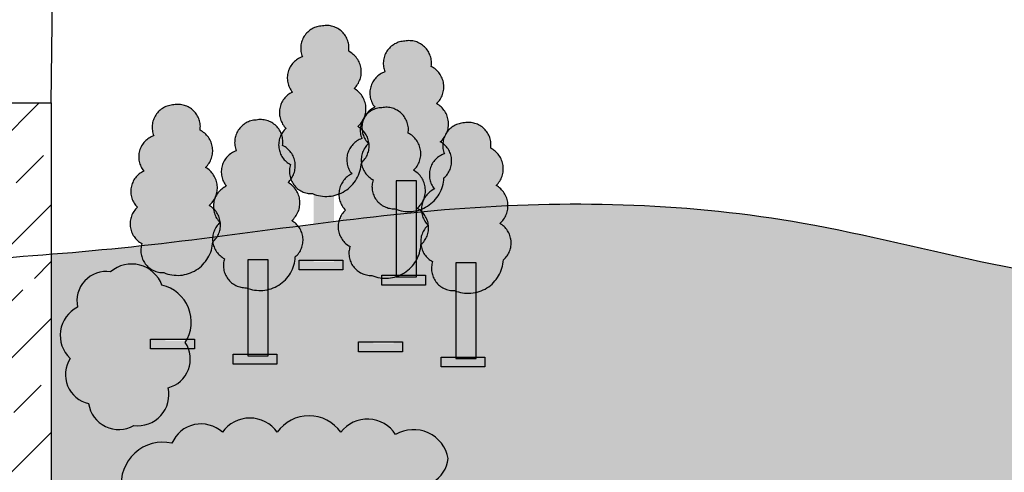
# Model space of a CAD drawing. Header units: millimetres. Extents: x 10887 to 17532, y -3266 to 805.
# Tile 7 of 10: x 16529 to 16835, y -2247 to -2107. Entities that reach past the tile are written whole.
import ezdxf

# ---------------------------------------------------------------- set-up
doc = ezdxf.new("R2010")
doc.units = ezdxf.units.MM
doc.linetypes.add('ACAD_ISO10W100', pattern=[18, 12, -3, 0, -3])

msp = doc.modelspace()

# ---------------------------------------------------------------- hatches: boundary and pattern name
at = {"linetype": 'ACAD_ISO10W100', "ltscale": 100}
h = msp.add_hatch(color=256, dxfattribs=at)
h.set_gradient(color1=(0, 153, 0), one_color=1, tint=1, name='SPHERICAL')
h.paths.add_polyline_path([(16634.01118781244, -2139.888743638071, 0.5205670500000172), (16632.88296874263, -2128.054260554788, 0.5205670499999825), (16631.1906171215, -2116.501569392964, 0.5205670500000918), (16623.01090227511, -2108.611921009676, 0.520567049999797), (16616.80562834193, -2118.192215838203, 0.5205670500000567), (16613.70296835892, -2129.181365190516, 0.5205670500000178), (16611.72857347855, -2140.452285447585, 0.5205670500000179), (16613.13883580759, -2151.723205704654, 0.5205670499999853), (16619.9082422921, -2160.739958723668, 0.01079359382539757), (16620.34909887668, -2160.914449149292), (16620.34909887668, -2152.082339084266), (16626.65412599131, -2152.082339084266), (16626.65412599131, -2161.315723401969, 0.3350611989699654), (16635.13940688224, -2151.15966389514, 0.520567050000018)])
h = msp.add_hatch(color=256, dxfattribs=at)
h.set_gradient(color1=(0, 153, 0), one_color=1, tint=1, name='SPHERICAL')
h.paths.add_polyline_path([(16659.65052490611, -2144.593593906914, 0.5205670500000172), (16658.5223058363, -2132.759110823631, 0.5205670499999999), (16656.82995421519, -2121.206419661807, 0.52056705), (16648.65023936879, -2113.316771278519, 0.5205670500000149), (16642.44496543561, -2122.897066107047, 0.5205670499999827), (16639.34230545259, -2133.88621545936, 0.5205670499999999), (16637.36791057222, -2145.157135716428, 0.5205670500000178), (16638.77817290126, -2156.428055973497, 0.5205670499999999), (16645.54757938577, -2165.444808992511, 0.01079359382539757), (16645.98843597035, -2165.619299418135), (16645.98843597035, -2156.787189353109), (16652.29346308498, -2156.787189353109), (16652.29346308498, -2166.020573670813, 0.3350611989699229), (16660.77874397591, -2155.864514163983, 0.520567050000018)])
at = {"ltscale": 100}
h = msp.add_hatch(dxfattribs=at)
h.set_pattern_fill('JIS_STN_2.5', color=3, scale=10, style=0)
h.set_pattern_definition([(45, (0, 0), (-17.67766952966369, 17.67766952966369), []), (45, (17.65, 0), (-17.67766952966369, 17.67766952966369), [12, -5])])
edge = h.paths.add_edge_path()
edge.add_spline(control_points=[(16538.75197263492, -2179.531773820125), (16515.4290457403, -2181.419437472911), (16491.27190470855, -2182.682277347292), (16467.11951048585, -2183.980055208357), (16466.34090069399, -2184.021925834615)], knot_values=[1519.1902664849, 1519.1902664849, 1519.1902664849, 1519.1902664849, 1753.193677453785, 1760.988671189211, 1760.988671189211, 1760.988671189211, 1760.988671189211], degree=3, periodic=0)
edge.add_line((16466.34090069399, -2184.021925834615), (16466.34090069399, -2345.973660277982))
edge.add_spline(control_points=[(16466.34090069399, -2345.973660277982), (16490.485451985, -2341.664214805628), (16514.61315616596, -2338.805492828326), (16538.75197263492, -2336.756134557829)], knot_values=[2021.321688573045, 2021.321688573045, 2021.321688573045, 2021.321688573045, 2264.295787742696, 2264.295787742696, 2264.295787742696, 2264.295787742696], degree=3, periodic=0)
edge.add_line((16538.75197263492, -2336.756134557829), (16538.75197263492, -2179.531773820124))
edge = h.paths.add_edge_path()
edge.add_line((16466.34090069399, -2132.548905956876), (16466.34090069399, -2184.021925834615))
edge.add_spline(control_points=[(16466.34090069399, -2184.021925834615), (16467.11951048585, -2183.980055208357), (16491.27190470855, -2182.682277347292), (16515.4290457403, -2181.419437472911), (16538.75197263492, -2179.531773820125)], knot_values=[1519.190266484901, 1519.190266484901, 1519.190266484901, 1519.190266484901, 1526.985260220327, 1760.988671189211, 1760.988671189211, 1760.988671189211, 1760.988671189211], degree=3, periodic=0)
edge.add_line((16538.75197263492, -2179.531773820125), (16538.75197263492, -2132.548905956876))
edge.add_line((16538.75197263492, -2132.548905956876), (16466.34090069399, -2132.548905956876))
edge = h.paths.add_edge_path()
edge.add_line((16538.75197263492, -2405.624294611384), (16538.75197263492, -2336.756134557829))
edge.add_spline(control_points=[(16538.75197263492, -2336.756134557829), (16514.61315616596, -2338.805492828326), (16490.485451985, -2341.664214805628), (16466.34090069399, -2345.973660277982)], knot_values=[2021.321688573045, 2021.321688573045, 2021.321688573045, 2021.321688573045, 2264.295787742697, 2264.295787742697, 2264.295787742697, 2264.295787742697], degree=3, periodic=0)
edge.add_line((16466.34090069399, -2345.973660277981), (16466.34090069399, -2405.624294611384))
edge.add_line((16466.34090069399, -2405.624294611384), (16538.75197263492, -2405.624294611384))
at = {"linetype": 'ACAD_ISO10W100', "ltscale": 100}
h = msp.add_hatch(color=256, dxfattribs=at)
h.set_gradient(color1=(0, 153, 0), one_color=1, tint=1, name='SPHERICAL')
h.paths.add_polyline_path([(16587.85450794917, -2164.421666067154, 0.5205670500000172), (16586.72628887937, -2152.58718298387, 0.5205670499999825), (16585.03393725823, -2141.034491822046, 0.5205670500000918), (16576.85422241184, -2133.144843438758, 0.520567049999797), (16570.64894847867, -2142.725138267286, 0.5205670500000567), (16567.54628849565, -2153.714287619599, 0.5205670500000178), (16565.57189361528, -2164.985207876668, 0.5205670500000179), (16566.98215594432, -2176.256128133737, 0.5205670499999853), (16573.75156242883, -2185.27288115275, 0.01079359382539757), (16574.19241901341, -2185.447371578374), (16574.19241901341, -2176.615261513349), (16580.49744612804, -2176.615261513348), (16580.49744612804, -2185.848645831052, 0.3350611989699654), (16588.98272701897, -2175.692586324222, 0.520567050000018)])
h = msp.add_hatch(color=256, dxfattribs=at)
h.set_gradient(color1=(0, 153, 0), one_color=1, tint=1, name='SPHERICAL')
h.paths.add_polyline_path([(16652.48740522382, -2165.306347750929, 0.5205670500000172), (16651.35918615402, -2153.471864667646, 0.5205670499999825), (16649.66683453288, -2141.919173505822, 0.5205670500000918), (16641.48711968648, -2134.029525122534, 0.520567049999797), (16635.28184575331, -2143.609819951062, 0.5205670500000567), (16632.1791857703, -2154.598969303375, 0.5205670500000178), (16630.20479088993, -2165.869889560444, 0.5205670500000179), (16631.61505321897, -2177.140809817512, 0.5205670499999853), (16638.38445970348, -2186.157562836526, 0.01079359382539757), (16638.82531628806, -2186.33205326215), (16638.82531628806, -2177.499943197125), (16645.13034340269, -2177.499943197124), (16645.13034340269, -2186.733327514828, 0.3350611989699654), (16653.61562429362, -2176.577268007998, 0.520567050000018)])
h = msp.add_hatch(color=256, dxfattribs=at)
h.set_gradient(color1=(0, 153, 0), one_color=1, tint=1, name='SPHERICAL')
h.paths.add_polyline_path([(16613.49384504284, -2169.126516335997, 0.5205670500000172), (16612.36562597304, -2157.292033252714, 0.5205670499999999), (16610.67327435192, -2145.739342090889, 0.52056705), (16602.49355950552, -2137.849693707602, 0.5205670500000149), (16596.28828557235, -2147.42998853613, 0.5205670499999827), (16593.18562558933, -2158.419137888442, 0.5205670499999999), (16591.21123070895, -2169.690058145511, 0.5205670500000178), (16592.62149303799, -2180.96097840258, 0.5205670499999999), (16599.3908995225, -2189.977731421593, 0.01079359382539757), (16599.83175610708, -2190.152221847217), (16599.83175610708, -2181.320111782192), (16606.13678322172, -2181.320111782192), (16606.13678322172, -2190.553496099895, 0.3350611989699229), (16614.62206411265, -2180.397436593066, 0.520567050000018)])
h = msp.add_hatch(color=256, dxfattribs=at)
h.set_gradient(color1=(0, 153, 0), one_color=1, tint=1, name='SPHERICAL')
h.paths.add_polyline_path([(16678.12674231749, -2170.011198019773, 0.5205670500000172), (16676.99852324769, -2158.17671493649, 0.5205670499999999), (16675.30617162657, -2146.624023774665, 0.52056705), (16667.12645678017, -2138.734375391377, 0.5205670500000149), (16660.921182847, -2148.314670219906, 0.5205670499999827), (16657.81852286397, -2159.303819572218, 0.5205670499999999), (16655.8441279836, -2170.574739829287, 0.5205670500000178), (16657.25439031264, -2181.845660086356, 0.5205670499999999), (16664.02379679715, -2190.862413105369, 0.01079359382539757), (16664.46465338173, -2191.036903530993), (16664.46465338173, -2182.204793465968), (16670.76968049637, -2182.204793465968), (16670.76968049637, -2191.438177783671, 0.3350611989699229), (16679.25496138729, -2181.282118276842, 0.520567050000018)])
at = {"ltscale": 100}
h = msp.add_hatch(color=256, dxfattribs=at)
h.set_gradient(color1=(0, 0, 255), one_color=1, tint=1, name='INVSPHERICAL')
edge = h.paths.add_edge_path()
edge.add_spline(control_points=[(17005.32781950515, -2293.988613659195), (17044.3540749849, -2290.452647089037), (17085.20354260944, -2305.241981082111), (17126.16735564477, -2348.136082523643)], knot_values=[27.17309700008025, 27.17309700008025, 27.17309700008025, 27.17309700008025, 433.2689884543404, 433.2689884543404, 433.2689884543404, 433.2689884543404], degree=3, periodic=0)
edge.add_line((17126.16735564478, -2348.136082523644), (17126.16735564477, -2148.324692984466))
edge.add_spline(control_points=[(17126.16735564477, -2148.324692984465), (17091.2224384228, -2147.23233405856), (17010.11355332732, -2145.358357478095), (16896.35321879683, -2206.353161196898), (16781.3392882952, -2166.31369296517), (16711.17786519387, -2163.051038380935), (16680.67550528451, -2164.435094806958)], knot_values=[2236.871214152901, 2236.871214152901, 2236.871214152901, 2236.871214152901, 2583.69358579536, 3042.589808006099, 3436.840428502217, 3742.581601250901, 3742.581601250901, 3742.581601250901, 3742.581601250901], degree=3, periodic=0)
edge.add_arc((16673.41933564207, -2164.488950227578), 7.256369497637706, -49.554268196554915, 0.4252424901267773, ccw=False)
edge.add_arc((16674.74486018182, -2176.041651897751), 6.914007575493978, -49.28373426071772, 60.71626563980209, ccw=False)
edge.add_arc((16668.28528175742, -2180.739777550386), 10.98307810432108, 283.07359427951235, 357.16960250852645, ccw=False)
edge.add_line((16670.76968049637, -2191.43817778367), (16670.76968049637, -2211.519118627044))
edge.add_line((16670.76968049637, -2211.519118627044), (16673.52870526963, -2211.519118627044))
edge.add_line((16673.52870526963, -2211.519118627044), (16673.52870526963, -2214.5696086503))
edge.add_line((16673.52870526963, -2214.5696086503), (16659.92641300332, -2214.5696086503))
edge.add_line((16659.92641300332, -2214.5696086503), (16659.92641300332, -2211.519118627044))
edge.add_line((16659.92641300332, -2211.519118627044), (16664.46465338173, -2211.519118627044))
edge.add_line((16664.46465338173, -2211.519118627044), (16664.46465338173, -2191.036903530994))
edge.add_arc((16668.28528175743, -2180.739777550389), 10.98307810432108, 247.1696026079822, 249.6432160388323, ccw=False)
edge.add_arc((16663.79589277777, -2183.984041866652), 6.88214582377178, 161.8977114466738, 271.8977113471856, ccw=False)
edge.add_arc((16660.49525081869, -2175.716461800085), 6.933271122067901, 187.1320101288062, 242.1320100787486, ccw=False)
edge.add_arc((16642.64594466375, -2176.034927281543), 10.98307810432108, 331.4497648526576, 357.16960250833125, ccw=False)
edge.add_line((16652.29346308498, -2181.284059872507), (16652.29346308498, -2186.101514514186))
edge.add_line((16652.29346308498, -2186.101514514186), (16655.05248785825, -2186.101514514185))
edge.add_line((16655.05248785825, -2186.101514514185), (16655.05248785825, -2189.152004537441))
edge.add_line((16655.05248785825, -2189.152004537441), (16641.45019559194, -2189.152004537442))
edge.add_line((16641.45019559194, -2189.152004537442), (16641.45019559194, -2186.952719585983))
edge.add_arc((16642.64594466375, -2176.034927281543), 10.98307810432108, 247.16960260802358, 263.74970778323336, ccw=False)
edge.add_arc((16638.1565556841, -2179.279191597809), 6.88214582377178, 161.8977114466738, 271.8977113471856, ccw=False)
edge.add_arc((16634.85591372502, -2171.011611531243), 6.933271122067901, 164.6786939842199, 242.132010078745, ccw=False)
edge.add_spline(control_points=[(16628.16905641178, -2169.179621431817), (16623.93579031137, -2169.700606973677), (16619.70367567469, -2170.240739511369), (16615.47192820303, -2170.789559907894)], knot_values=[2018.293610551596, 2018.293610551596, 2018.293610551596, 2018.293610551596, 2060.937850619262, 2060.937850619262, 2060.937850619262, 2060.937850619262], degree=3, periodic=0)
edge.add_arc((16610.11196290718, -2175.156970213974), 6.914007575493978, -49.283734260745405, 39.17385825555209, ccw=False)
edge.add_arc((16603.65238448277, -2179.85509586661), 10.98307810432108, 283.07359427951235, 357.16960250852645, ccw=False)
edge.add_line((16606.13678322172, -2190.553496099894), (16606.13678322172, -2210.634436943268))
edge.add_line((16606.13678322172, -2210.634436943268), (16608.89580799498, -2210.634436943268))
edge.add_line((16608.89580799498, -2210.634436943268), (16608.89580799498, -2213.684926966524))
edge.add_line((16608.89580799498, -2213.684926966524), (16595.29351572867, -2213.684926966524))
edge.add_line((16595.29351572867, -2213.684926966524), (16595.29351572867, -2210.634436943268))
edge.add_line((16595.29351572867, -2210.634436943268), (16599.83175610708, -2210.634436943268))
edge.add_line((16599.83175610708, -2210.634436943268), (16599.83175610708, -2190.152221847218))
edge.add_arc((16603.65238448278, -2179.855095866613), 10.98307810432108, 247.1696026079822, 249.6432160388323, ccw=False)
edge.add_arc((16599.16299550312, -2183.099360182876), 6.88214582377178, 161.8977114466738, 271.8977113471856, ccw=False)
edge.add_arc((16595.86235354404, -2174.831780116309), 6.933271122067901, 187.1320101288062, 242.1320100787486, ccw=False)
edge.add_arc((16578.0130473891, -2175.150245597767), 10.98307810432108, 247.1696026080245, 357.1696025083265, ccw=False)
edge.add_arc((16573.52365840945, -2178.394509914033), 6.882145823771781, 167.3870896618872, 271.8977113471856, ccw=False)
edge.add_spline(control_points=[(16566.80759539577, -2176.891702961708), (16566.7990859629, -2176.892629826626), (16557.45871678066, -2177.909862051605), (16548.10554310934, -2178.774733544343), (16538.75197263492, -2179.531773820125)], knot_values=[1760.988671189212, 1760.988671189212, 1760.988671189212, 1760.988671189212, 1761.074246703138, 1854.920418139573, 1854.920418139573, 1854.920418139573, 1854.920418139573], degree=3, periodic=0)
edge.add_line((16538.75197263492, -2179.531773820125), (16538.75197263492, -2336.756134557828))
edge.add_spline(control_points=[(16538.75197263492, -2336.756134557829), (16555.86947181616, -2335.302878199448), (16572.99255894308, -2334.256619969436), (16590.13120414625, -2333.38865534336)], knot_values=[1849.022066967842, 1849.022066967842, 1849.022066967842, 1849.022066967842, 2021.321688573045, 2021.321688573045, 2021.321688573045, 2021.321688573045], degree=3, periodic=0)
edge.add_arc((16596.18117507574, -2329.898742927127), 6.984385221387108, 115.0639696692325, 209.9784032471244, ccw=False)
edge.add_arc((16598.62105345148, -2319.163717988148), 6.969861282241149, 139.8108592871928, 219.2335835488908, ccw=False)
edge.add_arc((16597.38440751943, -2309.178106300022), 6.842988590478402, 182.4069939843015, 233.3186183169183, ccw=False)
edge.add_arc((16596.30395722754, -2298.027854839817), 12.80456657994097, 133.2841425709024, 243.2841424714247, ccw=False)
edge.add_arc((16590.29989504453, -2284.743549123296), 4.838004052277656, 125.0000000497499, 234.99999995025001, ccw=False)
edge.add_arc((16599.7052373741, -2276.65327921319), 12.86054990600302, 88.71857804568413, 198.7185779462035, ccw=False)
edge.add_arc((16600.82384376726, -2263.815334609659), 0.8312299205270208, 68.66341281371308, 178.6634127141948, ccw=False)
edge.add_arc((16613.81937255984, -2267.428979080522), 13.43012231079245, 50.930134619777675, 160.9301345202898, ccw=False)
edge.add_arc((16626.32637788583, -2259.270184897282), 4.635230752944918, 40.70486514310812, 150.7048650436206, ccw=False)
edge.add_arc((16640.45723807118, -2264.806329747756), 13.63738014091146, 31.12537476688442, 141.1253746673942, ccw=False)
edge.add_arc((16656.1365749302, -2261.686453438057), 5.610917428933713, 25.54705640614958, 135.5470563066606, ccw=False)
edge.add_arc((16666.13101186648, -2267.501358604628), 9.598676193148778, 10.919305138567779, 120.9193050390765, ccw=False)
edge.add_arc((16672.27380807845, -2278.009625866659), 12.75597788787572, -34.90983141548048, 75.09016848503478, ccw=False)
edge.add_arc((16681.64004995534, -2288.480840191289), 3.354655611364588, -39.03930753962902, 70.96069236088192, ccw=False)
edge.add_arc((16681.81035133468, -2293.669698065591), 3.923261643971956, -58.36984467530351, 51.63015522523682, ccw=False)
edge.add_arc((16675.54106635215, -2303.273157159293), 10.41922794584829, -73.05130753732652, 36.948692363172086, ccw=False)
edge.add_arc((16667.51013412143, -2310.552115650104), 11.38995287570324, 236.351008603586, 346.3510085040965, ccw=False)
edge.add_arc((16649.61878599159, -2311.643915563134), 14.29990466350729, 251.86161513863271, 324.07688760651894, ccw=False)
edge.add_line((16645.16703761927, -2325.233220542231), (16645.16703761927, -2331.757876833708))
edge.add_spline(control_points=[(16645.16703761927, -2331.757876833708), (16657.91925296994, -2331.797011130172), (16674.65981765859, -2332.36201761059), (16691.51375640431, -2333.97193082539), (16695.49136797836, -2334.397023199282)], knot_values=[1498.183475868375, 1498.183475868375, 1498.183475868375, 1498.183475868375, 1625.66767545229, 1664.98859695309, 1664.98859695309, 1664.98859695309, 1664.98859695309], degree=3, periodic=0)
edge.add_arc((16702.29383669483, -2335.44122169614), 6.88214582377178, 161.8977114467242, 171.273052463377, ccw=False)
edge.add_arc((16698.99319473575, -2327.17364162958), 6.933271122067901, 132.1320101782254, 242.132010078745, ccw=False)
edge.add_arc((16699.27526101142, -2317.087702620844), 6.984385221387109, 115.0639696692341, 225.0639695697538, ccw=False)
edge.add_arc((16701.71513938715, -2306.352677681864), 6.969861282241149, 109.23358364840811, 219.2335835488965, ccw=False)
edge.add_arc((16705.87586106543, -2297.154192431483), 6.967176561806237, 92.06837698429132, 202.0683768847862, ccw=False)
edge.add_arc((16706.95206247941, -2297.000128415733), 6.936811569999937, -8.965871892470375, 101.03412800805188, ccw=False)
edge.add_arc((16710.60565062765, -2304.450047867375), 7.126875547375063, -46.66602794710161, 63.333971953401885, ccw=False)
edge.add_arc((16711.91727955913, -2315.946130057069), 7.256369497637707, -49.554268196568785, 60.44573170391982, ccw=False)
edge.add_arc((16713.24280409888, -2327.498831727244), 6.914007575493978, 46.97081556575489, 60.71626563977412, ccw=False)
edge.add_arc((16724.91459810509, -2321.792552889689), 6.984385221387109, 115.06396966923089, 185.3572160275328, ccw=False)
edge.add_arc((16727.35447648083, -2311.057527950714), 6.969861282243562, 109.2335836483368, 219.233583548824, ccw=False)
edge.add_arc((16731.51519815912, -2301.859042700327), 6.967176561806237, 92.06837698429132, 202.0683768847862, ccw=False)
edge.add_arc((16732.5913995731, -2301.704978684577), 6.936811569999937, -8.965871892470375, 101.03412800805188, ccw=False)
edge.add_arc((16736.24498772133, -2309.154898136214), 7.126875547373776, -46.6660279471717, 63.33397195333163, ccw=False)
edge.add_arc((16737.5566166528, -2320.650980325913), 7.256369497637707, -49.554268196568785, 60.44573170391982, ccw=False)
edge.add_arc((16738.88214119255, -2332.203681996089), 6.914007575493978, -49.28373426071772, 60.71626563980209, ccw=False)
edge.add_arc((16732.42256276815, -2336.901807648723), 10.98307810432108, 339.2536979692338, 357.16960250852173, ccw=False)
edge.add_spline(control_points=[(16742.69347693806, -2340.792350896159), (16754.93128814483, -2342.604588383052), (16767.15100018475, -2344.382531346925), (16779.30458692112, -2345.765758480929)], knot_values=[1222.368357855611, 1222.368357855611, 1222.368357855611, 1222.368357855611, 1343.020981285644, 1343.020981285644, 1343.020981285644, 1343.020981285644], degree=3, periodic=0)
edge.add_arc((16786.18438014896, -2345.94569258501), 6.88214582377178, 161.8977114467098, 178.5018277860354, ccw=False)
edge.add_arc((16782.88373818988, -2337.678112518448), 6.933271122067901, 132.1320101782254, 242.132010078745, ccw=False)
edge.add_arc((16783.16580446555, -2327.592173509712), 6.984385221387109, 115.0639696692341, 225.0639695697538, ccw=False)
edge.add_arc((16785.60568284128, -2316.857148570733), 6.969861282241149, 109.23358364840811, 219.2335835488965, ccw=False)
edge.add_arc((16789.76640451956, -2307.658663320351), 6.967176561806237, 92.06837698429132, 202.0683768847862, ccw=False)
edge.add_arc((16790.84260593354, -2307.504599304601), 6.936811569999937, -8.965871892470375, 101.03412800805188, ccw=False)
edge.add_arc((16794.49619408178, -2314.954518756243), 7.126875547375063, -46.66602794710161, 63.333971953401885, ccw=False)
edge.add_arc((16795.80782301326, -2326.450600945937), 7.256369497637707, -49.554268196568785, 60.44573170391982, ccw=False)
edge.add_arc((16797.13334755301, -2338.003302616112), 6.914007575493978, 46.97081556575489, 60.71626563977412, ccw=False)
edge.add_arc((16808.80514155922, -2332.297023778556), 6.98438522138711, 115.06396966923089, 185.3572160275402, ccw=False)
edge.add_arc((16811.24501993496, -2321.561998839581), 6.969861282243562, 109.2335836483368, 219.233583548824, ccw=False)
edge.add_arc((16815.40574161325, -2312.363513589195), 6.967176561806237, 92.06837698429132, 202.0683768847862, ccw=False)
edge.add_arc((16816.48194302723, -2312.209449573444), 6.936811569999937, -8.965871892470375, 101.03412800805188, ccw=False)
edge.add_arc((16820.13553117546, -2319.659369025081), 7.126875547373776, -46.6660279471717, 63.33397195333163, ccw=False)
edge.add_arc((16821.44716010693, -2331.15545121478), 7.256369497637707, -49.554268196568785, 60.44573170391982, ccw=False)
edge.add_arc((16822.77268464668, -2342.708152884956), 6.914007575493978, -49.28373426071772, 60.71626563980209, ccw=False)
edge.add_arc((16816.31310622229, -2347.406278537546), 10.98307810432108, 355.10101911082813, 357.16960250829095, ccw=False)
edge.add_spline(control_points=[(16827.25606111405, -2348.344224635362), (16832.61149432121, -2348.20892447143), (16837.94058973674, -2347.89655447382), (16843.2389625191, -2347.374207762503)], knot_values=[1007.833603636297, 1007.833603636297, 1007.833603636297, 1007.833603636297, 1062.162246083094, 1062.162246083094, 1062.162246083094, 1062.162246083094], degree=3, periodic=0)
edge.add_arc((16849.65763080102, -2344.657654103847), 6.969861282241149, 109.23358364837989, 202.9393928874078, ccw=False)
edge.add_arc((16853.8183524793, -2335.459168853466), 6.967176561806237, 92.06837698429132, 202.0683768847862, ccw=False)
edge.add_arc((16854.89455389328, -2335.305104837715), 6.936811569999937, 80.30896612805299, 101.03412800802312, ccw=False)
edge.add_arc((16862.49674316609, -2331.049474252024), 6.933271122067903, 132.1320101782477, 158.1341435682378, ccw=False)
edge.add_arc((16862.77880944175, -2320.963535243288), 6.984385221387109, 115.0639696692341, 225.0639695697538, ccw=False)
edge.add_arc((16865.21868781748, -2310.228510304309), 6.969861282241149, 109.23358364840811, 219.2335835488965, ccw=False)
edge.add_arc((16869.37940949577, -2301.030025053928), 6.967176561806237, 92.06837698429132, 202.0683768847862, ccw=False)
edge.add_arc((16870.45561090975, -2300.875961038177), 6.936811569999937, -8.965871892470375, 101.03412800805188, ccw=False)
edge.add_arc((16874.10919905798, -2308.325880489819), 7.126875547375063, -46.66602794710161, 63.333971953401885, ccw=False)
edge.add_arc((16875.42082798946, -2319.821962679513), 7.256369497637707, -49.554268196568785, 60.44573170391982, ccw=False)
edge.add_arc((16876.74635252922, -2331.374664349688), 6.914007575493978, 46.97081556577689, 60.716265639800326, ccw=False)
edge.add_arc((16888.41814653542, -2325.668385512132), 6.98438522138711, 115.06396966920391, 185.357216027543, ccw=False)
edge.add_arc((16890.85802491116, -2314.933360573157), 6.969861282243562, 109.2335836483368, 219.233583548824, ccw=False)
edge.add_arc((16895.01874658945, -2305.734875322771), 6.967176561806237, 92.06837698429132, 202.0683768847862, ccw=False)
edge.add_arc((16896.09494800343, -2305.58081130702), 6.936811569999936, 70.89586354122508, 101.03412800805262, ccw=False)
edge.add_arc((16905.29013152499, -2298.684658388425), 6.9332711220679, 132.1320101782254, 182.8223026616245, ccw=False)
edge.add_arc((16905.57219780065, -2288.598719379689), 6.984385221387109, 115.0639696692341, 225.0639695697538, ccw=False)
edge.add_arc((16908.01207617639, -2277.86369444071), 6.969861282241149, 109.23358364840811, 219.2335835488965, ccw=False)
edge.add_arc((16912.17279785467, -2268.665209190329), 6.967176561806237, 92.06837698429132, 202.0683768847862, ccw=False)
edge.add_arc((16913.24899926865, -2268.511145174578), 6.936811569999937, -8.965871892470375, 101.03412800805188, ccw=False)
edge.add_arc((16916.90258741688, -2275.96106462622), 7.126875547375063, -46.66602794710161, 63.333971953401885, ccw=False)
edge.add_arc((16918.21421634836, -2287.457146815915), 7.256369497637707, -49.554268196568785, 60.44573170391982, ccw=False)
edge.add_arc((16919.53974088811, -2299.00984848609), 6.914007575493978, 46.97081556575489, 60.71626563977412, ccw=False)
edge.add_arc((16931.21153489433, -2293.303569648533), 6.98438522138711, 115.06396966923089, 185.3572160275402, ccw=False)
edge.add_arc((16933.65141327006, -2282.568544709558), 6.969861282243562, 109.2335836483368, 219.233583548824, ccw=False)
edge.add_arc((16937.81213494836, -2273.370059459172), 6.967176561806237, 92.06837698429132, 202.0683768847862, ccw=False)
edge.add_arc((16938.88833636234, -2273.215995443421), 6.936811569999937, -8.965871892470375, 101.03412800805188, ccw=False)
edge.add_arc((16942.54192451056, -2280.665914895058), 7.126875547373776, -46.6660279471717, 63.33397195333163, ccw=False)
edge.add_arc((16943.85355344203, -2292.161997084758), 7.256369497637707, -49.554268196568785, 60.44573170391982, ccw=False)
edge.add_arc((16945.17907798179, -2303.714698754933), 6.914007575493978, -49.28373426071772, 60.71626563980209, ccw=False)
edge.add_arc((16938.71949955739, -2308.412824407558), 10.98307810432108, 351.73797489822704, 357.1696025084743, ccw=False)
edge.add_spline(control_points=[(16949.58858703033, -2309.991096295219), (16958.36016592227, -2306.201021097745), (16967.16298955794, -2302.739407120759), (16976.04643463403, -2299.987330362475)], knot_values=[536.0951003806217, 536.0951003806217, 536.0951003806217, 536.0951003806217, 630.7809560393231, 630.7809560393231, 630.7809560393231, 630.7809560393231], degree=3, periodic=0)
edge.add_line((16976.04643463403, -2299.987330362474), (16968.84521491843, -2299.987330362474))
edge.add_line((16968.84521491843, -2299.987330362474), (16968.84521491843, -2296.936840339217))
edge.add_line((16968.84521491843, -2296.936840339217), (16979.39878860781, -2296.936840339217))
edge.add_arc((16985.27183213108, -2300.685027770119), 6.967176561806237, 92.06837698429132, 147.4539044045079, ccw=False)
edge.add_arc((16986.34803354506, -2300.530963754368), 6.936811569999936, 40.89384562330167, 101.03412800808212, ccw=False)
edge.add_spline(control_points=[(16991.59173445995, -2295.989713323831), (16991.69617995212, -2295.968797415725), (16994.16540402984, -2295.477355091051), (16996.64290465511, -2295.056369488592), (16999.02279239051, -2294.72006765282)], knot_values=[455.1946530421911, 455.1946530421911, 455.1946530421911, 455.1946530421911, 456.2942752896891, 481.1874523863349, 481.1874523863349, 481.1874523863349, 481.1874523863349], degree=3, periodic=0)
edge.add_line((16999.02279239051, -2294.72006765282), (16999.02279239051, -2281.15947551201))
edge.add_arc((17002.8434207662, -2270.862349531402), 10.98307810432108, 247.1696026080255, 249.6432160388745, ccw=False)
edge.add_arc((16998.35403178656, -2274.106613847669), 6.88214582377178, 161.8977114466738, 271.8977113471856, ccw=False)
edge.add_arc((16995.05338982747, -2265.839033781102), 6.933271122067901, 187.1320101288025, 242.1320100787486, ccw=False)
edge.add_arc((16977.20408367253, -2266.157499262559), 10.98307810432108, 247.1696026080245, 357.1696025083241, ccw=False)
edge.add_arc((16972.71469469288, -2269.401763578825), 6.88214582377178, 161.8977114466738, 271.8977113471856, ccw=False)
edge.add_arc((16969.4140527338, -2261.134183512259), 6.933271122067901, 132.1320101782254, 242.132010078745, ccw=False)
edge.add_arc((16969.69611900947, -2251.048244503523), 6.984385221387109, 115.0639696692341, 225.0639695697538, ccw=False)
edge.add_arc((16972.1359973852, -2240.313219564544), 6.969861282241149, 109.23358364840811, 219.2335835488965, ccw=False)
edge.add_arc((16976.29671906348, -2231.114734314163), 6.967176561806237, 92.06837698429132, 202.0683768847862, ccw=False)
edge.add_arc((16977.37292047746, -2230.960670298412), 6.936811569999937, -8.965871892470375, 101.03412800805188, ccw=False)
edge.add_arc((16981.0265086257, -2238.410589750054), 7.126875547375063, -46.66602794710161, 63.333971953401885, ccw=False)
edge.add_arc((16982.33813755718, -2249.906671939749), 7.256369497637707, -49.554268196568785, 60.44573170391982, ccw=False)
edge.add_arc((16983.66366209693, -2261.459373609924), 6.914007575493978, 46.97081556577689, 60.716265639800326, ccw=False)
edge.add_arc((16995.33545610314, -2255.753094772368), 6.984385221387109, 115.06396966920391, 185.3572160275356, ccw=False)
edge.add_arc((16997.77533447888, -2245.018069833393), 6.969861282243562, 109.2335836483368, 219.233583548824, ccw=False)
edge.add_arc((17001.93605615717, -2235.819584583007), 6.967176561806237, 92.06837698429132, 202.0683768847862, ccw=False)
edge.add_arc((17003.01225757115, -2235.665520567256), 6.936811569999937, -8.965871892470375, 101.03412800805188, ccw=False)
edge.add_arc((17006.66584571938, -2243.115440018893), 7.126875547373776, -46.6660279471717, 63.33397195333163, ccw=False)
edge.add_arc((17007.97747465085, -2254.611522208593), 7.256369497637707, -49.554268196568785, 60.44573170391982, ccw=False)
edge.add_arc((17009.3029991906, -2266.164223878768), 6.914007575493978, -49.28373426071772, 60.71626563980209, ccw=False)
edge.add_arc((17002.8434207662, -2270.862349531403), 10.98307810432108, 283.07359427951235, 357.16960250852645, ccw=False)
edge.add_line((17005.32781950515, -2281.560749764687), (17005.32781950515, -2293.988613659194))
h.paths.add_polyline_path([(16647.88936817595, -2209.864758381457), (16634.28707590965, -2209.864758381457), (16634.28707590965, -2206.814268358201), (16647.88936817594, -2206.8142683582)], flags=16)
h.paths.add_polyline_path([(16629.41315076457, -2184.447154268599), (16615.81085849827, -2184.447154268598), (16615.81085849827, -2181.396664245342), (16629.41315076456, -2181.396664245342)], flags=16)
h.paths.add_polyline_path([(16583.2564709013, -2208.980076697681), (16569.654178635, -2208.980076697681), (16569.654178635, -2205.929586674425), (16583.2564709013, -2205.929586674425)], flags=16)
at = {"linetype": 'ACAD_ISO10W100', "ltscale": 100}
h = msp.add_hatch(color=256, dxfattribs=at)
h.set_gradient(color1=(255, 127, 127), one_color=1, tint=1, name='SPHERICAL')
h.paths.add_polyline_path([(16626.65412599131, -2161.315723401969, -0.1469109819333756), (16620.34909887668, -2160.914449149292), (16620.34909887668, -2181.396664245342), (16626.65412599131, -2181.396664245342)])
h.paths.add_polyline_path([(16626.65412599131, -2152.082339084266), (16620.34909887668, -2152.082339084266), (16620.34909887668, -2160.914449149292, 0.1469109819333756), (16626.65412599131, -2161.315723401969)])
h.paths.add_polyline_path([(16629.41315076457, -2184.447154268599), (16629.41315076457, -2181.396664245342), (16626.65412599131, -2181.396664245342), (16626.65412599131, -2181.857686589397), (16620.34909887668, -2181.857686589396), (16620.34909887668, -2181.396664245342), (16615.81085849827, -2181.396664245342), (16615.81085849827, -2184.447154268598)])
h = msp.add_hatch(color=256, dxfattribs=at)
h.set_gradient(color1=(255, 127, 127), one_color=1, tint=1, name='SPHERICAL')
h.paths.add_polyline_path([(16652.29346308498, -2166.020573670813, -0.146910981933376), (16645.98843597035, -2165.619299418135), (16645.98843597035, -2186.101514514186), (16652.29346308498, -2186.101514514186)])
h.paths.add_polyline_path([(16652.29346308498, -2156.787189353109), (16645.98843597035, -2156.787189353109), (16645.98843597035, -2165.619299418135, 0.146910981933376), (16652.29346308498, -2166.020573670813)])
h.paths.add_polyline_path([(16655.05248785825, -2189.152004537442), (16655.05248785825, -2186.101514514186), (16652.29346308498, -2186.101514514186), (16652.29346308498, -2186.56253685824), (16645.98843597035, -2186.56253685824), (16645.98843597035, -2186.101514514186), (16641.45019559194, -2186.101514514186), (16641.45019559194, -2189.152004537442)])
h = msp.add_hatch(color=256, dxfattribs=at)
h.set_gradient(color1=(255, 127, 127), one_color=1, tint=1, name='SPHERICAL')
h.paths.add_polyline_path([(16645.98843597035, -2165.619299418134, 0.1469109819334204), (16652.29346308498, -2166.020573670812), (16652.29346308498, -2156.787189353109), (16645.98843597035, -2156.787189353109)])
h.paths.add_polyline_path([(16645.98843597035, -2186.101514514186), (16652.29346308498, -2186.101514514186), (16652.29346308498, -2166.020573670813, -0.146910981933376), (16645.98843597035, -2165.619299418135)])
h.paths.add_polyline_path([(16645.98843597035, -2186.101514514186), (16652.29346308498, -2186.101514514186), (16652.29346308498, -2156.787189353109), (16645.98843597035, -2156.787189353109)])
h = msp.add_hatch(color=256, dxfattribs=at)
h.set_gradient(color1=(255, 127, 127), one_color=1, tint=1, name='SPHERICAL')
h.paths.add_polyline_path([(16580.49744612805, -2185.848645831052, -0.1469109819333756), (16574.19241901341, -2185.447371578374), (16574.19241901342, -2205.929586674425), (16580.49744612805, -2205.929586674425)])
h.paths.add_polyline_path([(16580.49744612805, -2176.615261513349), (16574.19241901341, -2176.615261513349), (16574.19241901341, -2185.447371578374, 0.1469109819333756), (16580.49744612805, -2185.848645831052)])
h.paths.add_polyline_path([(16583.25647090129, -2208.980076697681), (16583.25647090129, -2205.929586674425), (16580.49744612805, -2205.929586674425), (16580.49744612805, -2206.390609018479), (16574.19241901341, -2206.390609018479), (16574.19241901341, -2205.929586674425), (16569.65417863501, -2205.929586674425), (16569.654178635, -2208.980076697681)])
h = msp.add_hatch(color=256, dxfattribs=at)
h.set_gradient(color1=(255, 127, 127), one_color=1, tint=1, name='SPHERICAL')
h.paths.add_polyline_path([(16645.1303434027, -2186.733327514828, -0.1469109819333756), (16638.82531628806, -2186.33205326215), (16638.82531628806, -2206.814268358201), (16645.1303434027, -2206.814268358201)])
h.paths.add_polyline_path([(16645.1303434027, -2177.499943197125), (16638.82531628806, -2177.499943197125), (16638.82531628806, -2186.33205326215, 0.1469109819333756), (16645.1303434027, -2186.733327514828)])
h.paths.add_polyline_path([(16647.88936817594, -2209.864758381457), (16647.88936817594, -2206.8142683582), (16645.1303434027, -2206.814268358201), (16645.1303434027, -2207.275290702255), (16638.82531628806, -2207.275290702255), (16638.82531628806, -2206.814268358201), (16634.28707590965, -2206.814268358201), (16634.28707590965, -2209.864758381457)])
at = {"ltscale": 100}
h = msp.add_hatch(color=256, dxfattribs=at)
h.set_gradient(color1=(181, 135, 74), one_color=1, tint=1, name='SPHERICAL')
h.paths.add_polyline_path([(16383.07536946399, -2267.375042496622, 0.5205670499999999), (16398.79996779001, -2268.497332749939, 0.5205670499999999), (16414.52459280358, -2268.497332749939, 0.5205670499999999), (16423.51007756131, -2256.152139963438, 0.52056705), (16425.75644875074, -2240.440076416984, 0.5205670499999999), (16421.26370637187, -2223.605722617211, 0.52056705), (16404.41590910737, -2214.627400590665, 0.52056705), (16389.81448303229, -2210.138239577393, 0.5205670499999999), (16374.08988470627, -2209.015949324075, 0.5205670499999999), (16358.36525969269, -2210.138239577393, 0.52056705), (16350.50294718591, -2223.605722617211, 0.52056705), (16347.13340374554, -2239.317786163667, 0.52056705), (16351.6261461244, -2253.907559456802, 0.5205670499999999), (16366.22757219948, -2262.885881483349, 0.52056705)])
h.paths.add_polyline_path([(16249.41619028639, -2226.972593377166, 0.5205670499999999), (16233.69156527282, -2225.850303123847, 0.5205670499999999), (16221.33653707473, -2234.828625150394, 0.52056705), (16219.09016588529, -2250.540688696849, 0.52056705), (16219.09016588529, -2266.252752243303, 0.5205670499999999), (16228.07565064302, -2279.720235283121, 0.5205670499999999), (16243.80024896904, -2285.331700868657, 0.5205670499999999), (16259.52487398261, -2285.331700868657, 0.5205670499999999), (16276.37267124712, -2278.597945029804, 0.52056705), (16288.72769944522, -2269.619623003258, 0.52056705), (16302.20595326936, -2261.76359123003, 0.52056705), (16311.19143802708, -2249.418398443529, 0.5205670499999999), (16292.09726957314, -2243.80694717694, 0.52056705), (16283.11178481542, -2231.461754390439, 0.5205670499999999), (16266.2639875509, -2229.217173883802, 0.5205670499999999)])
h.paths.add_polyline_path([(16373.61532668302, -2324.66042959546, 0.52056705), (16381.71526513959, -2337.764154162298, 0.5205670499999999), (16392.51518308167, -2348.555455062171, 0.52056705), (16406.78651084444, -2354.336514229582, 0.5205670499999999), (16420.28640827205, -2346.243031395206, 0.52056705), (16419.51497793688, -2331.212291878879, 0.52056705), (16413.72930379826, -2317.337764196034, 0.1350896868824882), (16413.87019787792, -2312.268751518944, -0.01907126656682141), (16413.52917636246, -2311.170177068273, 0.03287692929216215), (16413.00936904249, -2310.027565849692, -0.05340802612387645), (16411.88732397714, -2308.377805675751, 0.2345839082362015), (16404.08653135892, -2305.004842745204, 0.5205670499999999), (16399.45797603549, -2290.359511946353, 0.5205670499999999), (16391.74375274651, -2274.557954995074, 0.52056705), (16377.85814015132, -2280.724408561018, 0.5205670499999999), (16371.68677753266, -2294.598950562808, 0.52056705), (16370.52963202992, -2309.629690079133, 0.52056705)])
h.paths.add_polyline_path([(16420.33505967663, -2396.883912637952, 0.52056705), (16427.14609619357, -2411.1756800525, 0.52056705), (16440.08707625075, -2420.022969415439, 0.52056705), (16453.70914928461, -2411.856245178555, 0.52056705), (16459.83906613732, -2397.564477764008, 0.1529794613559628), (16466.34090069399, -2390.345221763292), (16466.34090069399, -2376.811123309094, 0.1138741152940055), (16461.88239844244, -2371.022623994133, 0.5205670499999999), (16448.94141838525, -2360.814218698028, 0.5205670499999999), (16433.95713271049, -2356.730856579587, 0.52056705), (16421.01617934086, -2364.897580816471, 0.5205670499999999), (16418.97284703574, -2381.231029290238, 0.5205670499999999)])
h.paths.add_polyline_path([(16564.29416553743, -2356.555578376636, 0.5205670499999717), (16550.67209250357, -2347.197875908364, 0.5205670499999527), (16549.82070626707, -2364.637233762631, 0.5205670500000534), (16552.80053140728, -2379.524497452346, 0.5205670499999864), (16565.99691132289, -2387.180794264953, 0.52056705), (16580.47037059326, -2381.225903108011, 0.5205670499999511), (16577.06485233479, -2365.062592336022, 0.5205670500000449)])
h.paths.add_polyline_path([(16566.09125181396, -2437.717533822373, 0.52056705), (16586.52436136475, -2441.800895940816, 0.52056705), (16601.50862035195, -2443.842577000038, 0.5205670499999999), (16617.17402569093, -2447.245373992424, 0.52056705), (16621.26063692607, -2432.273055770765, 0.52056705), (16607.63856389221, -2422.06465047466, 0.5205670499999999), (16592.65427821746, -2413.897926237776, 0.5205670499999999), (16572.90228833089, -2402.328390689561, 0.5205670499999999), (16557.91800265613, -2396.203347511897, 0.5205670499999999), (16541.57150434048, -2392.800550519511, 0.08009958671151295), (16538.75197263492, -2393.693649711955), (16538.75197263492, -2405.624294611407), (16538.39426189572, -2421.616629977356, 0.03054688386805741), (16539.52819872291, -2422.06465047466, 0.5205670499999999), (16551.78805911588, -2430.911925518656, 0.5205670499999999)])
h.paths.add_polyline_path([(16622.2839429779, -2257.002127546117, -0.5205670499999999), (16629.84024880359, -2256.247259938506, -0.3707973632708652), (16647.32805646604, -2253.026262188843, 0.07146358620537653), (16648.50478299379, -2250.563441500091, 0.5205670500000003), (16662.12685602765, -2243.077282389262, 0.5205670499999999), (16645.780357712, -2235.591123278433, 0.5205670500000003), (16628.75276641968, -2234.910558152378, 0.5205670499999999), (16609.00077653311, -2234.910558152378, 0.52056705), (16591.97318524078, -2234.910558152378, 0.52056705), (16576.30780658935, -2238.313355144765, 0.5205670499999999), (16560.64240125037, -2252.605122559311, 0.52056705), (16572.22116866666, -2263.494092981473, 0.52056705), (16586.52436136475, -2269.619136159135, 0.0571415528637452), (16588.18952261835, -2270.927717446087, -0.2907400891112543), (16599.99284000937, -2263.795945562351, -0.52056705), (16601.12628353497, -2263.04107795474, -0.5205670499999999)])
h.paths.add_polyline_path([(16585.395269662, -2291.322822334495, 0.2180898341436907), (16579.0322051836, -2286.63314975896, 0.52056705), (16565.41013214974, -2279.827541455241, 0.52056705), (16562.6857335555, -2294.799859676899, 0.5205670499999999), (16562.6857335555, -2310.452757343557, 0.5205670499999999), (16563.36682653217, -2326.786205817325, 0.5205670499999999), (16578.35111220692, -2329.508437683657, 0.52056705), (16587.88654731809, -2315.897235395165, 0.1871683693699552), (16590.56409700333, -2309.734754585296, -0.009856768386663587), (16590.54745642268, -2309.465495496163, -0.4392875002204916)])
h.paths.add_polyline_path([(16569.654178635, -2208.98007669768), (16569.654178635, -2205.929586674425), (16581.03367430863, -2205.929586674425, 0.4870041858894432), (16573.18813868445, -2189.177065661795, 0.5205670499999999), (16557.23109179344, -2185.001174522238, 0.52056705), (16546.9729845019, -2196.010352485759, 0.5205670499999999), (16544.69341399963, -2211.954654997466, 0.5205670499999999), (16550.39235359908, -2226.000838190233, 0.5205670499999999), (16564.44975395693, -2232.83411069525, 0.5205670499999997), (16575.0877852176, -2221.0656993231, 0.4461285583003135), (16581.42068675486, -2208.980076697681)])
at = {"linetype": 'ACAD_ISO10W100', "ltscale": 100}
h = msp.add_hatch(color=256, dxfattribs=at)
h.set_gradient(color1=(255, 127, 127), one_color=1, tint=1, name='SPHERICAL')
h.paths.add_polyline_path([(16606.13678322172, -2190.553496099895, -0.146910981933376), (16599.83175610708, -2190.152221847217), (16599.83175610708, -2210.634436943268), (16606.13678322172, -2210.634436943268)])
h.paths.add_polyline_path([(16606.13678322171, -2181.320111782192), (16599.83175610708, -2181.320111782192), (16599.83175610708, -2190.152221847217, 0.146910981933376), (16606.13678322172, -2190.553496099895)])
h.paths.add_polyline_path([(16608.89580799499, -2213.684926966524), (16608.89580799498, -2210.634436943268), (16606.13678322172, -2210.634436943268), (16606.13678322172, -2211.095459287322), (16599.83175610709, -2211.095459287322), (16599.83175610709, -2210.634436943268), (16595.29351572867, -2210.634436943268), (16595.29351572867, -2213.684926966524)])
h = msp.add_hatch(color=256, dxfattribs=at)
h.set_gradient(color1=(255, 127, 127), one_color=1, tint=1, name='SPHERICAL')
h.paths.add_polyline_path([(16599.83175610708, -2190.152221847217, 0.1469109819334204), (16606.13678322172, -2190.553496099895), (16606.13678322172, -2181.320111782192), (16599.83175610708, -2181.320111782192)])
h.paths.add_polyline_path([(16599.83175610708, -2210.634436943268), (16606.13678322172, -2210.634436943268), (16606.13678322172, -2190.553496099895, -0.146910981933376), (16599.83175610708, -2190.152221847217)])
h.paths.add_polyline_path([(16599.83175610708, -2210.634436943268), (16606.13678322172, -2210.634436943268), (16606.13678322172, -2181.320111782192), (16599.83175610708, -2181.320111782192)])
h = msp.add_hatch(color=256, dxfattribs=at)
h.set_gradient(color1=(255, 127, 127), one_color=1, tint=1, name='SPHERICAL')
h.paths.add_polyline_path([(16670.76968049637, -2191.438177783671, -0.146910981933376), (16664.46465338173, -2191.036903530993), (16664.46465338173, -2211.519118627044), (16670.76968049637, -2211.519118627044)])
h.paths.add_polyline_path([(16670.76968049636, -2182.204793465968), (16664.46465338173, -2182.204793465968), (16664.46465338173, -2191.036903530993, 0.146910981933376), (16670.76968049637, -2191.438177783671)])
h.paths.add_polyline_path([(16673.52870526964, -2214.5696086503), (16673.52870526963, -2211.519118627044), (16670.76968049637, -2211.519118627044), (16670.76968049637, -2211.980140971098), (16664.46465338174, -2211.980140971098), (16664.46465338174, -2211.519118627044), (16659.92641300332, -2211.519118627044), (16659.92641300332, -2214.5696086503)])
h = msp.add_hatch(color=256, dxfattribs=at)
h.set_gradient(color1=(255, 127, 127), one_color=1, tint=1, name='SPHERICAL')
h.paths.add_polyline_path([(16664.46465338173, -2191.036903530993, 0.1469109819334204), (16670.76968049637, -2191.438177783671), (16670.76968049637, -2182.204793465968), (16664.46465338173, -2182.204793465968)])
h.paths.add_polyline_path([(16664.46465338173, -2211.519118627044), (16670.76968049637, -2211.519118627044), (16670.76968049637, -2191.438177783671, -0.146910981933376), (16664.46465338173, -2191.036903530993)])
h.paths.add_polyline_path([(16664.46465338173, -2211.519118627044), (16670.76968049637, -2211.519118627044), (16670.76968049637, -2182.204793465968), (16664.46465338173, -2182.204793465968)])

# ---------------------------------------------------------------- linework, layer by layer
at = {"ltscale": 100}
msp.add_line((16538.75197263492, -2132.548905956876), (16539.77943490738, -2057.98530134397), dxfattribs=at)
at = {"linetype": 'ACAD_ISO10W100', "ltscale": 100}
for points in [[(16619.9082422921, -2160.739958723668, -0.52056705), (16613.13883580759, -2151.723205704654, -0.52056705), (16611.72857347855, -2140.452285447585, -0.52056705), (16613.70296835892, -2129.181365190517, -0.52056705), (16616.80562834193, -2118.192215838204, -0.52056705), (16623.01090227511, -2108.611921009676, -0.52056705), (16631.1906171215, -2116.501569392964, -0.52056705), (16632.88296874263, -2128.054260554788, -0.52056705), (16634.01118781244, -2139.888743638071, -0.52056705), (16635.13940688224, -2151.15966389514, -0.52056705)], [(16645.54757938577, -2165.444808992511, -0.52056705), (16638.77817290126, -2156.428055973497, -0.52056705), (16637.36791057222, -2145.157135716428, -0.52056705), (16639.34230545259, -2133.88621545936, -0.52056705), (16642.44496543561, -2122.897066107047, -0.52056705), (16648.65023936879, -2113.316771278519, -0.52056705), (16656.82995421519, -2121.206419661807, -0.52056705), (16658.5223058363, -2132.759110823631, -0.52056705), (16659.65052490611, -2144.593593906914, -0.52056705), (16660.77874397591, -2155.864514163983, -0.52056705)], [(16573.75156242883, -2185.27288115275, -0.52056705), (16566.98215594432, -2176.256128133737, -0.52056705), (16565.57189361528, -2164.985207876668, -0.52056705), (16567.54628849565, -2153.714287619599, -0.52056705), (16570.64894847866, -2142.725138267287, -0.52056705), (16576.85422241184, -2133.144843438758, -0.52056705), (16585.03393725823, -2141.034491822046, -0.52056705), (16586.72628887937, -2152.587182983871, -0.52056705), (16587.85450794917, -2164.421666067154, -0.52056705), (16588.98272701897, -2175.692586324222, -0.52056705)], [(16638.38445970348, -2186.157562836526, -0.52056705), (16631.61505321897, -2177.140809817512, -0.52056705), (16630.20479088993, -2165.869889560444, -0.52056705), (16632.1791857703, -2154.598969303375, -0.52056705), (16635.28184575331, -2143.609819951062, -0.52056705), (16641.48711968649, -2134.029525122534, -0.52056705), (16649.66683453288, -2141.919173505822, -0.52056705), (16651.35918615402, -2153.471864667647, -0.52056705), (16652.48740522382, -2165.306347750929, -0.52056705), (16653.61562429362, -2176.577268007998, -0.52056705)], [(16599.3908995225, -2189.977731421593, -0.52056705), (16592.62149303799, -2180.96097840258, -0.52056705), (16591.21123070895, -2169.690058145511, -0.52056705), (16593.18562558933, -2158.419137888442, -0.52056705), (16596.28828557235, -2147.42998853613, -0.52056705), (16602.49355950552, -2137.849693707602, -0.52056705), (16610.67327435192, -2145.739342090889, -0.52056705), (16612.36562597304, -2157.292033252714, -0.52056705), (16613.49384504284, -2169.126516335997, -0.52056705), (16614.62206411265, -2180.397436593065, -0.52056705)], [(16664.02379679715, -2190.862413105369, -0.52056705), (16657.25439031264, -2181.845660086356, -0.52056705), (16655.8441279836, -2170.574739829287, -0.52056705), (16657.81852286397, -2159.303819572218, -0.52056705), (16660.921182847, -2148.314670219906, -0.52056705), (16667.12645678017, -2138.734375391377, -0.52056705), (16675.30617162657, -2146.624023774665, -0.52056705), (16676.99852324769, -2158.17671493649, -0.52056705), (16678.12674231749, -2170.011198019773, -0.52056705), (16679.25496138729, -2181.282118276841, -0.52056705)]]:
    msp.add_lwpolyline(points, format="xyb", close=True, dxfattribs=at)
at = {"ltscale": 100}
msp.add_lwpolyline([(16466.34090069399, -2132.548905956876), (16538.75197263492, -2132.548905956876), (16538.75197263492, -2405.624294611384), (16466.34090069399, -2405.624294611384)], close=True, dxfattribs=at)
at = {"linetype": 'ACAD_ISO10W100', "ltscale": 100}
for points in [[(16645.98843597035, -2186.56253685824), (16652.29346308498, -2186.56253685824), (16652.29346308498, -2156.787189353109), (16645.98843597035, -2156.787189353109)], [(16599.83175610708, -2211.095459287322), (16606.13678322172, -2211.095459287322), (16606.13678322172, -2181.320111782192), (16599.83175610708, -2181.320111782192)], [(16615.81085849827, -2181.396664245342), (16629.41315076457, -2181.396664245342), (16629.41315076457, -2184.447154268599), (16615.81085849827, -2184.447154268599)], [(16664.46465338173, -2211.980140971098), (16670.76968049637, -2211.980140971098), (16670.76968049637, -2182.204793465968), (16664.46465338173, -2182.204793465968)], [(16641.45019559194, -2186.101514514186), (16655.05248785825, -2186.101514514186), (16655.05248785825, -2189.152004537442), (16641.45019559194, -2189.152004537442)], [(16569.654178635, -2205.929586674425), (16583.2564709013, -2205.929586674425), (16583.2564709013, -2208.980076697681), (16569.654178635, -2208.980076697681)], [(16634.28707590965, -2206.814268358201), (16647.88936817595, -2206.814268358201), (16647.88936817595, -2209.864758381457), (16634.28707590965, -2209.864758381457)], [(16595.29351572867, -2210.634436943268), (16608.89580799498, -2210.634436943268), (16608.89580799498, -2213.684926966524), (16595.29351572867, -2213.684926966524)], [(16659.92641300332, -2211.519118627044), (16673.52870526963, -2211.519118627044), (16673.52870526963, -2214.5696086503), (16659.92641300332, -2214.5696086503)]]:
    msp.add_lwpolyline(points, close=True, dxfattribs=at)
at = {"ltscale": 100}
for points in [[(16573.18813868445, -2189.177065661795, 0.52056705), (16557.23109179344, -2185.001174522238, 0.52056705), (16546.9729845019, -2196.010352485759, 0.52056705), (16544.69341399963, -2211.954654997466, 0.52056705), (16550.39235359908, -2226.000838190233, 0.52056705), (16564.44975395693, -2232.83411069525, 0.52056705), (16575.0877852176, -2221.0656993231, 0.52056705), (16580.40680084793, -2207.019516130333, 0.52056705)], [(16560.64240125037, -2252.605122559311, 0.52056705), (16572.22116866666, -2263.494092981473, 0.52056705), (16586.52436136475, -2269.619136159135, 0.52056705), (16601.50862035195, -2266.896889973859, 0.52056705), (16616.49290602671, -2260.771846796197, 0.52056705), (16633.52049731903, -2255.327368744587, 0.52056705), (16648.50478299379, -2250.563441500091, 0.52056705), (16662.12685602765, -2243.077282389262, 0.52056705), (16645.780357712, -2235.591123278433, 0.52056705), (16628.75276641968, -2234.910558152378, 0.52056705), (16609.00077653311, -2234.910558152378, 0.52056705), (16591.97318524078, -2234.910558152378, 0.52056705), (16576.30780658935, -2238.313355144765, 0.52056705)]]:
    msp.add_lwpolyline(points, format="xyb", close=True, dxfattribs=at)
at = {"color": 18, "ltscale": 100}
msp.add_spline([(16516.75000340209, -1975.084074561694), (16520.14823329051, -2007.868038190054), (16527.9248520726, -2020.980611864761), (16567.29395296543, -2032.636232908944), (16600.34458946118, -2038.949684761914), (16631.45103790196, -2042.349245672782), (16647.97634280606, -2042.834901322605), (16727.20175251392, -2046.345978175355), (16799.36875879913, -2051.319033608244), (16861.58168236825, -2056.292103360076), (16932.50440829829, -2056.292103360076), (17010.89270960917, -2067.481499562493), (17073.1056331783, -2071.211283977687), (17127.85300805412, -2077.427624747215), (17135.31855674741, -2081.157423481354), (17151.49390780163, -2102.292944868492), (17152.33913988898, -2124.933754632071)], degree=3, dxfattribs=at)
msp.add_open_spline([(16539.77943490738, -2057.985301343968), (16541.62932115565, -2058.357700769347), (16563.02876396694, -2062.658355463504), (16594.10165956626, -2070.845281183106), (16636.90991503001, -2074.917519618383), (16723.25063911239, -2068.040962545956), (16819.2255813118, -2078.674660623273), (16921.70545755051, -2087.811469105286), (16980.12842768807, -2087.295741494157), (17025.45108563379, -2085.016800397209), (17059.62147800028, -2089.485020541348), (17085.37998700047, -2090.62913404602), (17116.5842068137, -2090.367648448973), (17121.04366525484, -2112.074842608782), (17124.1501246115, -2119.871115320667), (17126.16735564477, -2124.933754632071)], degree=3, knots=[80.90971271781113, 80.90971271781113, 80.90971271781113, 80.90971271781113, 86.49084172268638, 145.49701301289, 178.0320157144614, 214.6997096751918, 404.8705923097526, 465.9169753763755, 523.4146090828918, 579.7848272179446, 602.4452066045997, 625.0214268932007, 662.5772088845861, 671.5090145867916, 688.0505562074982, 688.0505562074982, 688.0505562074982, 688.0505562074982], dxfattribs=at)
at = {"ltscale": 100}
msp.add_open_spline([(16010.85191423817, -2197.900280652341), (16100.42492101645, -2197.21526552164), (16253.15570062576, -2196.047247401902), (16438.33472857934, -2185.400744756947), (16567.85790995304, -2178.703000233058), (16668.35300346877, -2161.794461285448), (16776.87521665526, -2164.759628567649), (16896.35321879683, -2206.353161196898), (17010.11355332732, -2145.358357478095), (17091.2224384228, -2147.23233405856), (17126.16735564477, -2148.324692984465)], degree=3, knots=[0, 0, 0, 0, 895.5409080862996, 1526.985260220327, 1854.834842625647, 2191.890931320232, 2542.612386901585, 2936.863007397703, 3395.759229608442, 3742.581601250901, 3742.581601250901, 3742.581601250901, 3742.581601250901], dxfattribs=at)

doc.saveas('drawing.dxf')
